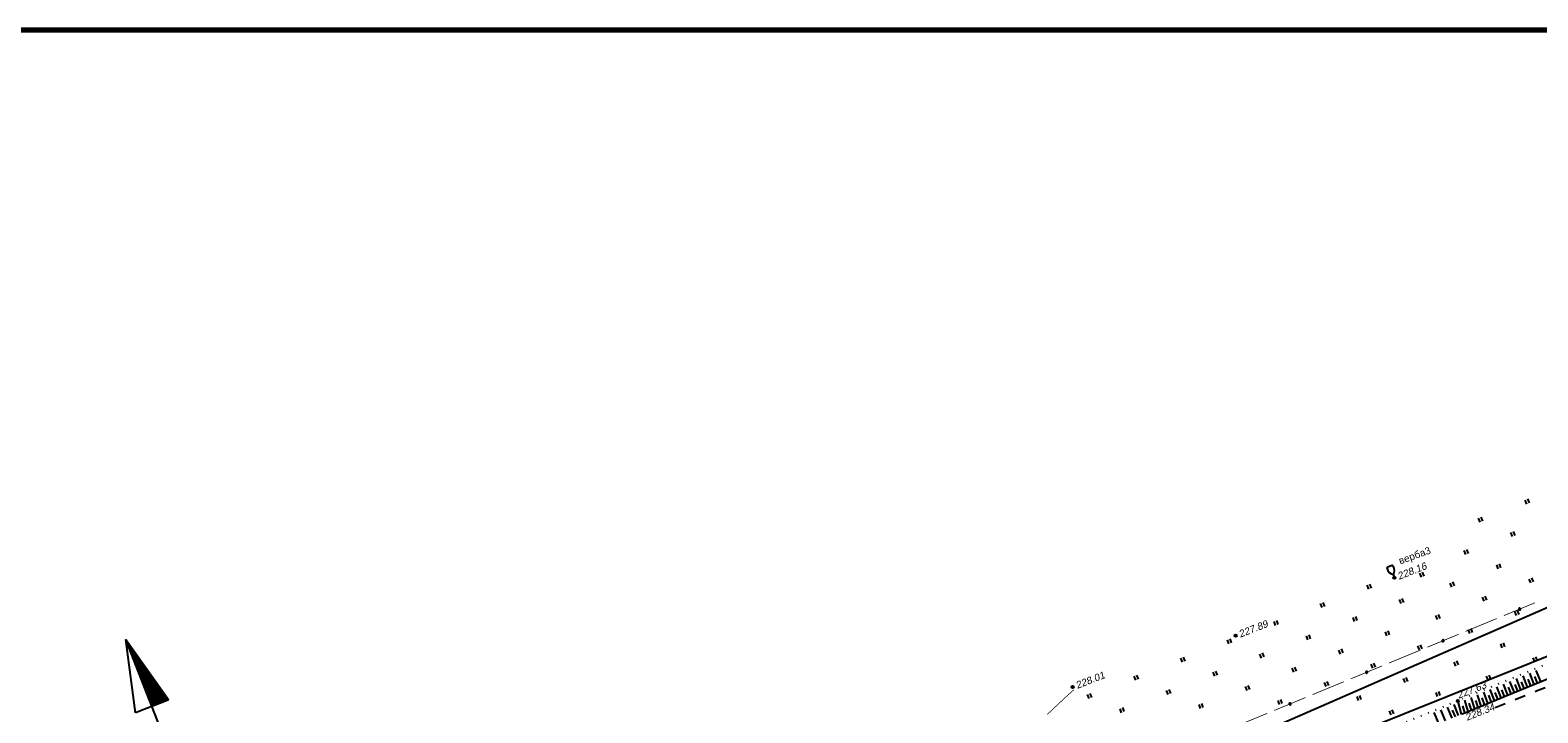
# Model space of a CAD drawing. Header units: millimetres. Extents: x -10 to 1169, y 1 to 1686.
# Tile 196 of 224: x 711 to 921, y 1237 to 1332. Entities that reach past the tile are written whole.
import ezdxf

# ---------------------------------------------------------------- set-up
doc = ezdxf.new("R2010")
doc.units = ezdxf.units.MM
doc.linetypes.add('ADOT1', pattern=[1, 0, -1])
doc.linetypes.add('AHIDDEN2', pattern=[3, 1.5, -1.5])
for name, color, linetype in [('CONTURS', 7, 'Continuous'), ('IZOLINES', 32, 'Continuous'), ('PDIGIT', 170, 'Continuous'), ('PICKETS', 7, 'Continuous'), ('Листы', 7, 'Continuous'), ('УЧАСТКИ', 7, 'Continuous')]:
    doc.layers.add(name, color=color, linetype=linetype)
doc.styles.get("Standard").update_dxf_attribs({"font": 'arial.ttf'})

# ---------------------------------------------------------------- blocks, each defined once
blk = doc.blocks.new('NSARROW')
at = {"layer": 'CONTURS'}
h = blk.add_hatch(dxfattribs=at)
h.set_pattern_fill('ANSI37', color=256, scale=0.1, style=0)
h.set_pattern_definition([(45, (0, 0), (-0.0088388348, 0.0088388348), []), (135, (0, 0), (-0.0088388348, -0.0088388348), [])])
h.paths.add_polyline_path([(0, 40), (0, 20), (5, 20)])
for p, q in [((-5, 20), (0, 40)), ((0, 5.05), (0, 40)), ((0, 40), (5, 20)), ((5, 20), (-5, 20))]:
    blk.add_line(p, q, dxfattribs=at)
blk.add_arc((0, 1.07), 4, 0, 180, dxfattribs=at)
blk = doc.blocks.new('401')
at = {"layer": 'CONTURS'}
for p, q in [((0, 0), (0, 1.2)), ((0.8, 0), (0.8, 1.2))]:
    blk.add_line(p, q, dxfattribs=at)
blk = doc.blocks.new('390_2')
at = {"layer": 'CONTURS', "color": 7}
for p, q in [((0.7, 3.47), (-0.69, 3.47)), ((0, 1.06), (0, 0.03)), ((0.02, 0), (0.58, 0))]:
    blk.add_line(p, q, dxfattribs=at)
at = {"layer": 'CONTURS', "color": 7, "linetype": 'Continuous'}
for centre, radius, start, end in [((1.01, 2.72), 1.95, 167.2459, 239.376), ((-19.94, 7.46), 19.52, 347.2459, 347.6983), ((-0.65, 3.26), 0.22, 101.9408, 167.6983), ((-0.69, 3.45), 0.0195, 90, 101.9408), ((-1.01, 2.72), 1.95, 300.624, 12.7541), ((0.65, 3.26), 0.22, 12.3017, 76.9673), ((19.94, 7.46), 19.52, 192.3017, 192.7541)]:
    blk.add_arc(centre, radius, start, end, dxfattribs=at)
blk = doc.blocks.new('133')
at = {"layer": 'CONTURS', "color": 7, "linetype": 'Continuous', "const_width": 0.2}
for points in [[(-11, 0), (-2, 0)], [(0, 0), (9, 0)]]:
    blk.add_lwpolyline(points, dxfattribs=at)
at = {"layer": 'CONTURS', "color": 7, "linetype": 'Continuous', "const_width": 0.5}
blk.add_lwpolyline([(-6.79, 0, 1), (-6.29, 0, 1)], format="xyb", close=True, dxfattribs=at)

msp = doc.modelspace()

# ---------------------------------------------------------------- linework, layer by layer
at = {"layer": 'CONTURS', "lineweight": -2}
for p, q in [((921.91449, 1241.13934), (921.27913, 1242.70547)), ((916.36027, 1238.86986), (915.75213, 1240.41792)), ((917.28555, 1239.24914), (916.66925, 1240.79741)), ((917.7483, 1239.43851), (917.37712, 1240.36707)), ((918.21105, 1239.62788), (917.58883, 1241.17797)), ((918.67383, 1239.81719), (918.30049, 1240.74488)), ((919.13661, 1240.00649), (918.51012, 1241.55925)), ((919.59954, 1240.19543), (919.22486, 1241.12259)), ((920.06246, 1240.38438), (919.43242, 1241.94101)), ((920.52539, 1240.57332), (920.14993, 1241.50016)), ((920.98831, 1240.76227), (920.35548, 1242.32309)), ((921.4514, 1240.9508), (921.07557, 1241.87749)), ((910.81169, 1236.5866), (910.37271, 1238.19453)), ((911.73614, 1236.96791), (911.25918, 1238.56046)), ((912.66059, 1237.34922), (912.14563, 1238.92654)), ((913.12295, 1237.53953), (912.80091, 1238.48626)), ((913.58531, 1237.72985), (913.03204, 1239.29281)), ((914.04771, 1237.92007), (913.70632, 1238.86)), ((914.51011, 1238.1103), (913.93116, 1239.66459)), ((914.97262, 1238.30028), (914.61853, 1239.23549)), ((915.43512, 1238.49026), (914.83884, 1240.04005)), ((915.89769, 1238.68006), (915.53532, 1239.61209)), ((916.82291, 1239.0595), (916.45517, 1239.98943)), ((907.6452, 1235.27194), (907.00922, 1236.80378)), ((908.56876, 1235.65539), (907.93354, 1237.18539)), ((909.49233, 1236.03883), (908.85786, 1237.56701)), ((909.95411, 1236.23055), (909.57067, 1237.15412)), ((910.41589, 1236.42227), (909.78219, 1237.94862)), ((911.27392, 1236.77725), (910.99878, 1237.73866)), ((912.19836, 1237.15856), (911.89973, 1238.11293))]:
    msp.add_line(p, q, dxfattribs=at)
at = {"layer": 'CONTURS', "linetype": 'ADOT1', "flags": 128}
msp.add_lwpolyline([(1011.80939, 1279.79441), (1009.64266, 1279.04136), (1007.47991, 1278.27836), (1005.32115, 1277.5054), (1003.16637, 1276.7225), (1001.01557, 1275.92964), (998.86877, 1275.12683), (996.72594, 1274.31407), (994.5871, 1273.49136), (992.45225, 1272.6587), (990.32138, 1271.81608), (987.84317, 1270.81136), (985.37594, 1269.77942), (982.91729, 1268.72612), (980.46487, 1267.65732), (978.01629, 1266.57887), (975.56917, 1265.49662), (973.12116, 1264.41642), (970.66986, 1263.34413), (968.21291, 1262.2856), (965.74793, 1261.24668), (963.94466, 1260.50101), (962.13873, 1259.76172), (960.33072, 1259.02743), (958.52119, 1258.29678), (956.71072, 1257.56837), (954.89987, 1256.84084), (953.08923, 1256.11281), (951.27937, 1255.38289), (949.47085, 1254.64971), (947.66425, 1253.91189), (945.931, 1253.1994), (944.19869, 1252.48461), (942.46716, 1251.76795), (940.73621, 1251.04983), (939.0057, 1250.33069), (937.27543, 1249.61093), (935.54524, 1248.89098), (933.81495, 1248.17127), (932.0844, 1247.45221), (930.3534, 1246.73422), (928.34898, 1245.90382), (926.3445, 1245.07354), (924.33998, 1244.24338), (922.3354, 1243.41334), (920.33077, 1242.58343), (918.32609, 1241.75364), (916.32136, 1240.92397), (914.31658, 1240.09443), (912.31175, 1239.26501), (910.30687, 1238.43571)], dxfattribs=at)
at = {"layer": 'CONTURS', "linetype": 'Continuous', "flags": 128}
msp.add_lwpolyline([(910.81169, 1236.5866), (912.85499, 1237.4294), (914.89905, 1238.2703), (916.94387, 1239.10931), (918.98945, 1239.94643), (921.0358, 1240.78165), (923.08292, 1241.61498)], dxfattribs=at)
at = {"layer": 'CONTURS', "linetype": 'AHIDDEN2', "flags": 128}
msp.add_lwpolyline([(915.54307, 1237.52433), (917.28512, 1238.22501), (919.33525, 1239.05273), (921.38428, 1239.88313), (923.4322, 1240.7162), (925.47901, 1241.55195), (927.03196, 1242.18842)], dxfattribs=at)
at = {"layer": 'CONTURS', "linetype": 'ADOT1'}
msp.add_lwpolyline([(910.30687, 1238.43571), (888.95953, 1229.62229), (865.36474, 1220.16123), (843.05025, 1210.70995), (812.50296, 1197.61868), (787.99718, 1187.95292)], dxfattribs=at)
at = {"layer": 'IZOLINES', "const_width": 0.1}
msp.add_lwpolyline([(852.86131, 1236.55584), (855.1331, 1238.69188), (855.85621, 1239.35751), (856.58573, 1240.00774)], dxfattribs=at)
at = {"layer": 'PICKETS', "color": 7, "lineweight": -2}
for centre in [(901.42569, 1255.66585), (879.21661, 1247.57102), (856.40961, 1240.39883), (910.30687, 1238.43571)]:
    msp.add_circle(centre, 0.15, dxfattribs=at)
at = {"layer": 'Листы', "lineweight": 70, "ltscale": 200}
msp.add_lwpolyline([(1167.09237, 1332.30798), (-9.65295, 1332.30798), (-9.65295, 1046.42792), (1167.09237, 1046.42792)], close=True, dxfattribs=at)
at = {"layer": 'УЧАСТКИ', "color": 6, "linetype": 'Continuous', "lineweight": -2}
for p, q in [((1017.82132, 1293.03037), (878.25935, 1232.0365)), ((1028.47296, 1287.12276), (755.40943, 1177.42344))]:
    msp.add_line(p, q, dxfattribs=at)

# ---------------------------------------------------------------- block references
at = {"layer": 'CONTURS', "lineweight": -2}
for name, p, xscale, yscale, zscale, rotation in [('401', (919.93407, 1265.99866), 0.4999999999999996, 0.4999999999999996, 0.4999999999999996, 21.3494687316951), ('401', (913.41443, 1263.45027), 0.4999999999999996, 0.4999999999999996, 0.4999999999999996, 21.3494687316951), ('401', (917.94845, 1261.46464), 0.4999999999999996, 0.4999999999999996, 0.4999999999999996, 21.3494687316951), ('401', (911.42881, 1258.91625), 0.4999999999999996, 0.4999999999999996, 0.4999999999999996, 21.3494687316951), ('390_2', (901.42569, 1255.66585), 0.4999999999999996, 0.4999999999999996, 0.4999999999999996, 21.3494687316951), ('401', (915.96282, 1256.93063), 0.4999999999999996, 0.4999999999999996, 0.4999999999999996, 21.3494687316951), ('401', (905.21432, 1255.75705), 0.4999999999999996, 0.4999999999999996, 0.4999999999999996, 21.3494687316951), ('401', (909.44318, 1254.38224), 0.4999999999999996, 0.4999999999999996, 0.4999999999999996, 21.3494687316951), ('401', (920.49684, 1254.945), 0.4999999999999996, 0.4999999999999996, 0.4999999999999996, 21.3494687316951), ('401', (897.84262, 1254.07597), 0.4999999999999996, 0.4999999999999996, 0.4999999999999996, 21.3494687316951), ('401', (913.97719, 1252.39661), 0.4999999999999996, 0.4999999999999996, 0.4999999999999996, 21.3494687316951), ('401', (891.32297, 1251.52758), 0.4999999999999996, 0.4999999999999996, 0.4999999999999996, 21.3494687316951), ('401', (902.37663, 1252.09035), 0.4999999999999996, 0.4999999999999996, 0.4999999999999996, 21.3494687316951), ('133', (915.75499, 1249.97533), 0.5263906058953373, 0.5, 0.5263906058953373, 202.4482295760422), ('401', (918.51121, 1250.41099), 0.4999999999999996, 0.4999999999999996, 0.4999999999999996, 21.3494687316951), ('401', (884.80333, 1248.97919), 0.4999999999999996, 0.4999999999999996, 0.4999999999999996, 21.3494687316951), ('401', (895.85699, 1249.54196), 0.4999999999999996, 0.4999999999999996, 0.4999999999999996, 21.3494687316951), ('401', (907.45755, 1249.84822), 0.4999999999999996, 0.4999999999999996, 0.4999999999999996, 21.3494687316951), ('NSARROW', (731.24828, 1228.38973), 0.4999999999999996, 0.4999999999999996, 0.4999999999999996, 21.3494687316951), ('401', (878.28369, 1246.43081), 0.4999999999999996, 0.4999999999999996, 0.4999999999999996, 21.3494687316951), ('401', (889.33735, 1246.99357), 0.4999999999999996, 0.4999999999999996, 0.4999999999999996, 21.3494687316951), ('401', (900.391, 1247.55633), 0.4999999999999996, 0.4999999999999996, 0.4999999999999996, 21.3494687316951), ('133', (905.05191, 1245.5533), 0.5263906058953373, 0.5, 0.5263906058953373, 202.4482295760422), ('401', (911.99157, 1247.8626), 0.4999999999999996, 0.4999999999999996, 0.4999999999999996, 21.3494687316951), ('401', (871.76405, 1243.88242), 0.4999999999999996, 0.4999999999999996, 0.4999999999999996, 21.3494687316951), ('401', (882.81771, 1244.44518), 0.4999999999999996, 0.4999999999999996, 0.4999999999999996, 21.3494687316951), ('401', (893.87136, 1245.00794), 0.4999999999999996, 0.4999999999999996, 0.4999999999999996, 21.3494687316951), ('401', (904.92502, 1245.57071), 0.4999999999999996, 0.4999999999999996, 0.4999999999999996, 21.3494687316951), ('401', (916.52558, 1245.87697), 0.4999999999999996, 0.4999999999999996, 0.4999999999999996, 21.3494687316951), ('401', (921.0596, 1243.89135), 0.4999999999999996, 0.4999999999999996, 0.4999999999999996, 21.3494687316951), ('401', (876.29807, 1241.89679), 0.4999999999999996, 0.4999999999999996, 0.4999999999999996, 21.3494687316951), ('401', (887.35172, 1242.45955), 0.4999999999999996, 0.4999999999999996, 0.4999999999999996, 21.3494687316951), ('133', (894.34884, 1241.13126), 0.5263906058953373, 0.5, 0.5263906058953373, 202.4482295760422), ('401', (898.40538, 1243.02232), 0.4999999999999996, 0.4999999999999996, 0.4999999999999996, 21.3494687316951), ('401', (910.00594, 1243.32858), 0.4999999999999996, 0.4999999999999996, 0.4999999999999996, 21.3494687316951), ('401', (865.24441, 1241.33403), 0.4999999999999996, 0.4999999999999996, 0.4999999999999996, 21.3494687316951), ('401', (880.83208, 1239.91117), 0.4999999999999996, 0.4999999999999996, 0.4999999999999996, 21.3494687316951), ('401', (891.88574, 1240.47393), 0.4999999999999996, 0.4999999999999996, 0.4999999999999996, 21.3494687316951), ('401', (902.93939, 1241.03669), 0.4999999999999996, 0.4999999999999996, 0.4999999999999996, 21.3494687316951), ('401', (914.53996, 1241.34296), 0.4999999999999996, 0.4999999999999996, 0.4999999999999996, 21.3494687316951), ('401', (858.72477, 1238.78564), 0.4999999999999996, 0.4999999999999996, 0.4999999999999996, 21.3494687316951), ('401', (869.77843, 1239.3484), 0.4999999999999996, 0.4999999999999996, 0.4999999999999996, 21.3494687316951), ('133', (883.64577, 1236.70923), 0.5263906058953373, 0.5, 0.5263906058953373, 202.4482295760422), ('401', (885.3661, 1237.92554), 0.4999999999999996, 0.4999999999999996, 0.4999999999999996, 21.3494687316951), ('401', (896.41975, 1238.4883), 0.4999999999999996, 0.4999999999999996, 0.4999999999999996, 21.3494687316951), ('401', (907.47341, 1239.05106), 0.4999999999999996, 0.4999999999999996, 0.4999999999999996, 21.3494687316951), ('401', (863.25879, 1236.80001), 0.4999999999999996, 0.4999999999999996, 0.4999999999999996, 21.3494687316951), ('401', (874.31244, 1237.36278), 0.4999999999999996, 0.4999999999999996, 0.4999999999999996, 21.3494687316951), ('401', (900.95377, 1236.50268), 0.4999999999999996, 0.4999999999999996, 0.4999999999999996, 21.3494687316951)]:
    msp.add_blockref(name, p, dxfattribs=dict(at, xscale=xscale, yscale=yscale, zscale=zscale, rotation=rotation))

# ---------------------------------------------------------------- texts
msp.add_text('верба3', height=1, rotation=19.8019102, dxfattribs=at).set_placement((902.24475, 1257.53646))
at = {"layer": 'PDIGIT', "color": 7, "lineweight": -2, "oblique": 10}
for s, p in [('228.16', (902.07341, 1255.38219)), ('227.89', (879.86433, 1247.28736)), ('228.01', (857.05732, 1240.11517)), ('227.63', (910.42532, 1238.74164)), ('228.34', (911.58051, 1235.65336))]:
    msp.add_text(s, height=1, rotation=21.3494687, dxfattribs=at).set_placement(p)

doc.saveas('drawing.dxf')
